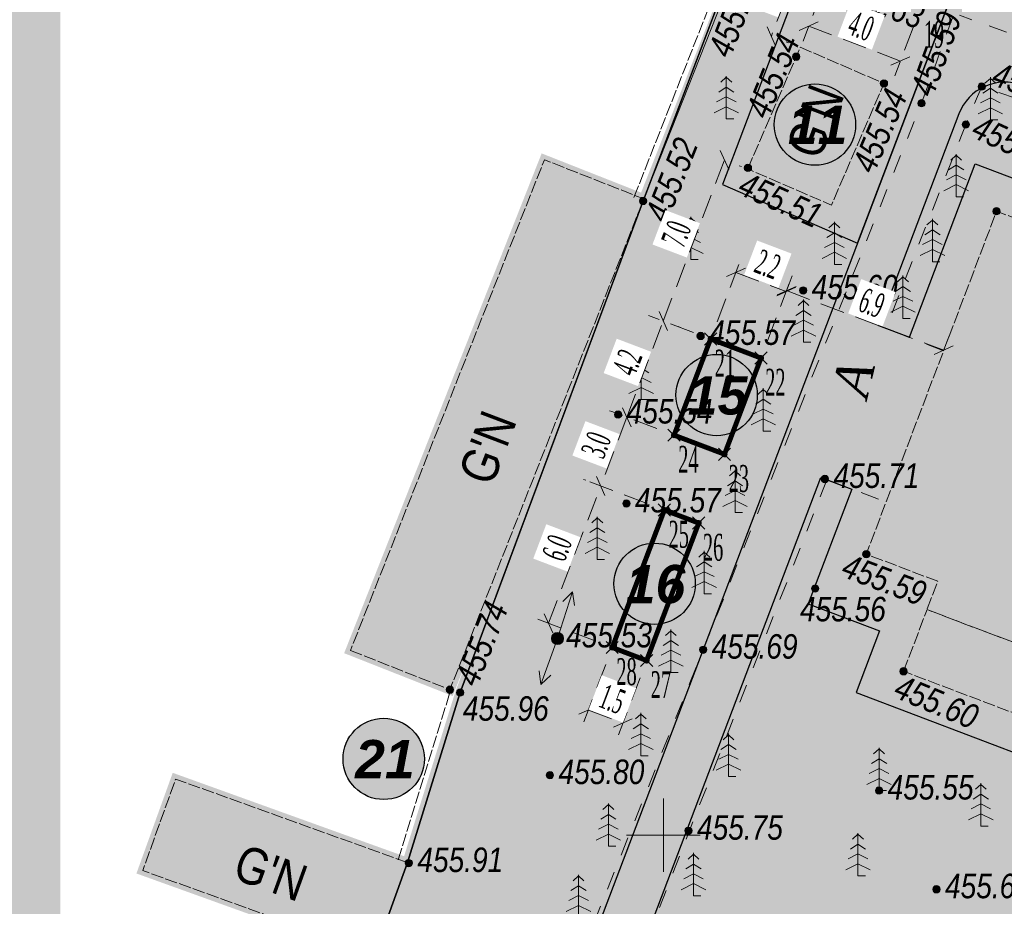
# Model space of a CAD drawing. Extents: x 398198 to 398512, y 4213857 to 4214102.
# Tile 4 of 30: x 398224 to 398264, y 4213947 to 4213983. Entities that reach past the tile are written whole.
import ezdxf
from ezdxf.enums import TextEntityAlignment as Align

# ---------------------------------------------------------------- set-up
doc = ezdxf.new("R2010")
doc.units = 0
doc.header["$LTSCALE"] = 0.5
doc.header["$MEASUREMENT"] = 0
for name, pattern in [('Build_Contour_Notresid_m1', [1, 1, 0]), ('Fence_Stone_Contour_Mr1m_m1', [1, 1, 0]), ('Footway_NotBorder_Line_m1', [3, 1.5, -1.5]), ('G_BUILDING_LINE', [3, 2, -1]), ('ГОСТ 2.303 6', [12, 8, -1.5, 1, -1.5])]:
    doc.linetypes.add(name, pattern=pattern)
doc.layers.add('.', color=7, linetype='Continuous', lineweight=15)
doc.layers.add('Yozuvlar', color=250, linetype='Continuous', lineweight=18)
for name, color, linetype, lineweight, true_color in [('AUTO#_ROADS_EXIST_L', 7, 'Continuous', 15, 0x000000), ('AUTO#_ROADS_MTRAL_T', 7, 'Continuous', 15, 0x000000), ('COMMN_OBJCT_#####_B', 7, 'Continuous', 15, 0x000000), ('GREEN_VGTAT_SRVEY_B', 7, 'Continuous', 15, 0x000000)]:
    doc.layers.add(name, color=color, linetype=linetype, lineweight=lineweight, true_color=true_color)
for name, color, linetype in [('Bino', 7, 'Continuous'), ('koordinata', 7, 'Continuous'), ('TREE', 74, 'Continuous')]:
    doc.layers.add(name, color=color, linetype=linetype)
for name, color, linetype, true_color in [('BUILD_NORES_CNTUR_P', 7, 'Continuous', 0x000000), ('BUILD_NORES_TITLE_T', 7, 'Continuous', 0x000000), ('COMMN_OBJCT_ELCTR_B', 7, 'Continuous', 0x000000), ('FENCE_GRDRL_#####_L', 7, 'Continuous', 0x000000), ('GEODS_POINT_GRID#_B', 7, 'Continuous', 0x000000), ('RELEF_POINT_PICKT_B', 7, 'Continuous', 0x000000), ('RELEF_POINT_PICKT_T', 7, 'Continuous', 0x000000)]:
    doc.layers.add(name, color=color, linetype=linetype, true_color=true_color)
doc.styles.add('TIMES', font='times.ttf')
doc.styles.add('TimesNewRomanCyr', font='times.ttf', dxfattribs={"width": 0.5, "height": 1})
doc.styles.add('БМ-431 (Times New Roman К)', font='timesi.ttf', dxfattribs={"height": 1})
doc.styles.add('Д-431 (Arial Narrow К)', font='ARIALNI.TTF', dxfattribs={"height": 1})
doc.styles.add('Р-131 (Arial Narrow)', font='ARIALN.TTF', dxfattribs={"height": 1})
doc.linetypes.add('Fence_Stone_Mr1m_08_m1', pattern='A,8,[1,Topography.shx,S=0.8,R=90,X=0,Y=0],0', length=8)
doc.dimstyles.new('GENPLAN1', dxfattribs={"dimscale": 0.5, "dimtxt": 1, "dimasz": 1.2, "dimexe": 1.3, "dimexo": 1.5, "dimgap": 0.5, "dimtad": 1, "dimdec": 1, "dimzin": 0, "dimdsep": 46, "dimtxsty": 'TimesNewRomanCyr', "dimblk1": 'OBLIQUE', "dimblk2": 'OBLIQUE', "dimsah": 1, "dimcen": 1, "dimadec": 0, "dimazin": 0, "dimtfac": 0.75, "dimtdec": 1, "dimtix": 1, "dimtmove": 0, "dimatfit": 3, "dimfxl": 1, "dimtvp": 1.2, "dimtfill": 1, "dimlwd": 0, "dimlwe": 0, "dimarcsym": 0})
pattern_1 = [(12.949675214, (0, 0), (0.225141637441, 0.359598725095), [0.15, -0.45]), (102.949675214, (0.0899, -0.0563), (-0.359598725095, 0.225141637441), [0.15, -0.45])]

# ---------------------------------------------------------------- blocks, each defined once
blk = doc.blocks.new('CommnctnPoleTcircle_m1')
at = {"layer": 'COMMN_OBJCT_#####_B', "lineweight": 13, "true_color": 0xfffffe}
h = blk.add_hatch(color=7, dxfattribs=at)
edge = h.paths.add_edge_path()
edge.add_arc((0, 0), 0.5, 0, 360)
at = {"layer": 'COMMN_OBJCT_#####_B', "color": 18, "lineweight": 9, "true_color": 0x000000}
blk.add_circle((0, 0), 0.5, dxfattribs=at)
blk = doc.blocks.new('ElectricLowVLP_m1')
at = {"layer": 'COMMN_OBJCT_ELCTR_B', "color": 18, "linetype": 'Continuous', "lineweight": 20, "true_color": 0x000000}
for p, q in [((0, 0), (4, 0)), ((4, 0), (3, 0.5)), ((4, 0), (3, -0.5))]:
    blk.add_line(p, q, dxfattribs=at)
blk = doc.blocks.new('GreenSpruce_m1')
at = {"layer": 'GREEN_VGTAT_SRVEY_B', "color": 18, "linetype": 'Continuous', "lineweight": 13, "true_color": 0x000000, "flags": 128}
for points in [[(-0.444, 3), (0, 3.4), (0.444, 3)], [(0, 3.5), (0, 0), (0.6, 0)], [(-0.622, 2.2), (0, 2.6), (0.622, 2.2)], [(-0.8, 1.4), (0, 1.8), (0.8, 1.4)], [(-1, 0.5), (0, 1), (1, 0.5)]]:
    blk.add_lwpolyline(points, dxfattribs=at)
blk = doc.blocks.new('CrossCoord_m1')
at = {"layer": 'GEODS_POINT_GRID#_B', "color": 3, "lineweight": 20, "true_color": 0x00ff00, "flags": 128}
for points in [[(0, 3), (0, -3)], [(-3, 0), (3, 0)]]:
    blk.add_lwpolyline(points, dxfattribs=at)
blk = doc.blocks.new('PointHight_m1')
at = {"layer": 'RELEF_POINT_PICKT_B', "linetype": 'Continuous', "lineweight": 15, "true_color": 0x000000}
h = blk.add_hatch(color=18, dxfattribs=at)
edge = h.paths.add_edge_path()
edge.add_arc((0, 0), 0.3, 0, 360)
at = {"layer": 'RELEF_POINT_PICKT_B', "color": 18, "linetype": 'Continuous', "lineweight": 15, "true_color": 0x000000}
blk.add_circle((0, 0), 0.3, dxfattribs=at)
blk.add_point((0, 0), dxfattribs=at)
blk = doc.blocks.new('wdqwqwwq')
at = {"layer": 'AUTO#_ROADS_EXIST_L', "color": 18, "linetype": 'Footway_NotBorder_Line_m1', "lineweight": 15, "true_color": 0x000000}
for points, elevation in [([(398293.751, 4213914.285), (398242.71, 4213935.26), (398260.53, 4213979.88), (398261.861, 4213983.549)], 455.213), ([(398278.136, 4213977.771), (398262.08, 4213983.47)], 455.443), ([(398281.43, 4213974.24), (398262.99, 4213980.56), (398262.34, 4213979.01)], 455.478), ([(398261.431, 4213969.773), (398259.086, 4213970.69)], 455.484), ([(398256.671, 4213964.515), (398259.087, 4213963.598)], 455.674)]:
    blk.add_lwpolyline(points, dxfattribs=dict(at, elevation=elevation))
for points in [[(398262.34, 4213979.01), (398259.086, 4213970.69)], [(398256.669, 4213964.509), (398245.45, 4213935.82), (398283.556, 4213920.441), (398289.02, 4213933.98), (398277.233, 4213938.453), (398277.782, 4213939.898), (398289.568, 4213935.425), (398292.875, 4213944.137)]]:
    blk.add_lwpolyline(points, dxfattribs=at)
at = {"layer": 'BUILD_NORES_CNTUR_P', "color": 18, "linetype": 'Build_Contour_Notresid_m1', "lineweight": 13, "true_color": 0x000000, "flags": 128}
for points in [[(398253.44, 4213977.2), (398255.587, 4213982.166), (398259, 4213980.69), (398256.853, 4213975.724)], [(398237.233, 4213957.542), (398241.29, 4213955.94), (398249.202, 4213975.971), (398245.145, 4213977.573)], [(398261.194, 4213960.364), (398258.28, 4213961.47), (398263.594, 4213975.471), (398275.369, 4213971.002), (398269.617, 4213955.847), (398260.756, 4213959.209)], [(398259.8, 4213956.69), (398260.756, 4213959.209), (398310.863, 4213940.193), (398309.906, 4213937.673)], [(398239.555, 4213948.88), (398230.099, 4213952.289), (398228.754, 4213948.556), (398238.21, 4213945.148)]]:
    blk.add_lwpolyline(points, close=True, dxfattribs=at)
at = {"layer": 'FENCE_GRDRL_#####_L', "color": 18, "linetype": 'Fence_Stone_Contour_Mr1m_m1', "lineweight": 13, "true_color": 0x000000}
for points, elevation in [([(398248.798, 4213976.037), (398252.497, 4213985.414), (398267.096, 4214024.208)], 457.466), ([(398239.173, 4213948.998), (398241.328, 4213955.939)], 455.604)]:
    blk.add_lwpolyline(points, dxfattribs=dict(at, elevation=elevation))
at = {"layer": 'FENCE_GRDRL_#####_L', "color": 18, "linetype": 'Fence_Stone_Mr1m_08_m1', "lineweight": 13, "true_color": 0x000000}
for points, elevation in [([(398249.17, 4213975.89), (398252.87, 4213985.27), (398267.477, 4214024.082)], 457.466), ([(398239.555, 4213948.88), (398241.71, 4213955.82)], 455.604)]:
    blk.add_lwpolyline(points, dxfattribs=dict(at, elevation=elevation))
at = {"layer": 'COMMN_OBJCT_#####_B', "color": 18, "true_color": 0x000000, "xscale": 0.5, "yscale": 0.5, "zscale": 0.5}
blk.add_blockref('CommnctnPoleTcircle_m1', (398245.68, 4213958.03), dxfattribs=at)
at = {"layer": 'COMMN_OBJCT_ELCTR_B', "color": 18, "true_color": 0x000000}
for xscale, yscale, zscale, rotation in [(0.4999999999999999, 0.4999999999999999, 0.4999999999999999, 72.13575863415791), (0.5, 0.5, 0.5, 249.9380017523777)]:
    blk.add_blockref('ElectricLowVLP_m1', (398245.68, 4213958.03), dxfattribs=dict(at, xscale=xscale, yscale=yscale, zscale=zscale, rotation=rotation))
at = {"layer": 'GEODS_POINT_GRID#_B', "color": 3, "true_color": 0x00ff00, "xscale": 0.5, "yscale": 0.5, "zscale": 0.5}
blk.add_blockref('CrossCoord_m1', (398250, 4213950), dxfattribs=at)
at = {"layer": 'GREEN_VGTAT_SRVEY_B', "color": 18, "true_color": 0x000000, "xscale": 0.5, "yscale": 0.5, "zscale": 0.5}
for p in [(398252.567, 4213979.238), (398263.34, 4213979.196), (398261.948, 4213976.057), (398251.12, 4213973.497), (398256.975, 4213973.294), (398260.977, 4213973.412), (398259.775, 4213971.095), (398255.718, 4213970.121), (398249.096, 4213967.779), (398254.077, 4213966.495), (398252.923, 4213963.167), (398247.303, 4213961.252), (398251.666, 4213959.855), (398250.305, 4213956.647), (398249.08, 4213953.243), (398252.656, 4213952.398), (398258.8, 4213951.82), (398262.952, 4213950.373), (398247.754, 4213949.547), (398257.94, 4213948.335), (398251.229, 4213947.522), (398246.537, 4213946.635)]:
    blk.add_blockref('GreenSpruce_m1', p, dxfattribs=at)
at = {"layer": 'RELEF_POINT_PICKT_B', "color": 18, "true_color": 0x000000, "xscale": 0.5, "yscale": 0.5, "zscale": 0.5}
for p in [(398255.42, 4213981.78, 455.54), (398259, 4213980.69, 455.54), (398262.99, 4213980.56, 455.677), (398260.53, 4213979.88, 455.59), (398262.34, 4213979.01, 455.674), (398253.45, 4213977.24, 455.51), (398249.17, 4213975.89, 455.52), (398263.59, 4213975.47, 455.797), (398255.7, 4213972.24, 455.596), (398251.52, 4213970.38, 455.57), (398248.15, 4213967.17, 455.542), (398256.59, 4213964.54, 455.706), (398248.49, 4213963.54, 455.571), (398258.28, 4213961.47, 455.586), (398256.19, 4213960.07, 455.557), (398245.68, 4213958.03, 455.53), (398251.62, 4213957.57, 455.685), (398259.8, 4213956.69, 455.601), (398241.29, 4213955.94, 455.74), (398241.71, 4213955.82, 455.964), (398245.37, 4213952.45, 455.799), (398258.8, 4213951.82, 455.553), (398251.02, 4213950.18, 455.75), (398239.61, 4213948.86, 455.909), (398261.14, 4213947.79, 455.609)]:
    blk.add_blockref('PointHight_m1', p, dxfattribs=at)
at = {"layer": 'AUTO#_ROADS_MTRAL_T', "color": 18, "true_color": 0x000000, "style": 'БМ-431 (Times New Roman К)'}
blk.add_text('A', height=1.5, rotation=76.5672, dxfattribs=at).set_placement((398258.478, 4213968.462), align=Align.CENTER)
at = {"layer": 'BUILD_NORES_TITLE_T', "color": 18, "true_color": 0x000000, "style": 'Р-131 (Arial Narrow)'}
for rotation, p in [(69.217, (398256.188, 4213979.139)), (69.217, (398242.821, 4213965.825)), (340.1761, (398233.978, 4213948.466))]:
    blk.add_text("G'N", height=1.5, rotation=rotation, dxfattribs=at).set_placement(p, align=Align.MIDDLE)
at = {"layer": 'RELEF_POINT_PICKT_T', "color": 18, "true_color": 0x000000, "style": 'Д-431 (Arial Narrow К)'}
for s, rotation, p in [('455.77', 68.9139, (398252.263, 4213981.859, 455.77)), ('455.63', 340.058, (398257.266, 4213984.56, 455.632)), ('455.59', 70.058, (398260.522, 4213980.255, 455.59)), ('455.54', 67.8081, (398253.799, 4213979.375, 455.54)), ('455.68', 341.0817, (398263.499, 4213981.114, 455.677)), ('455.54', 66.6205, (398258.128, 4213977.155, 455.54)), ('455.52', 68.4729, (398249.684, 4213975.121, 455.52)), ('455.67', 335.0906, (398262.714, 4213978.985, 455.674)), ('455.51', 335.7943, (398253.185, 4213976.656, 455.51)), ('455.59', 339.217, (398257.377, 4213961.053, 455.586)), ('455.74', 68.4466, (398241.935, 4213956.192, 455.74)), ('455.60', 337.3539, (398259.529, 4213956.117, 455.601))]:
    blk.add_text(s, height=1, rotation=rotation, dxfattribs=at).set_placement(p, align=Align.MIDDLE_LEFT)
for s, p in [('455.60', (398256.05, 4213972.375, 455.596)), ('455.57', (398251.87, 4213970.515, 455.57)), ('455.54', (398248.5, 4213967.305, 455.542)), ('455.71', (398256.94, 4213964.675, 455.706)), ('455.57', (398248.84, 4213963.675, 455.571)), ('455.56', (398255.573, 4213959.229, 455.557)), ('455.53', (398246.03, 4213958.165, 455.53)), ('455.69', (398251.97, 4213957.705, 455.685)), ('455.96', (398241.818, 4213955.171, 455.964)), ('455.80', (398245.72, 4213952.585, 455.799)), ('455.55', (398259.15, 4213951.955, 455.553)), ('455.75', (398251.37, 4213950.315, 455.75)), ('455.91', (398239.96, 4213948.995, 455.909)), ('455.61', (398261.49, 4213947.925, 455.609))]:
    blk.add_text(s, height=1, dxfattribs=at).set_placement(p, align=Align.MIDDLE_LEFT)
blk = doc.blocks.new('_Oblique')
at = {"color": 0, "linetype": 'ByBlock', "lineweight": -2}
blk.add_line((-0.5, -0.5), (0.5, 0.5), dxfattribs=at)
blk = doc.blocks.new('*D132')
at = {"color": 0, "linetype": 'G_BUILDING_LINE', "lineweight": 0, "transparency": 16777216}
for p, q in [((398248.506, 4213967.062), (398249.996, 4213970.989)), ((398251.225, 4213970.523), (398249.388, 4213971.22)), ((398249.735, 4213966.596), (398247.898, 4213967.293))]:
    blk.add_line(p, q, dxfattribs=at)
at = {"layer": 'Defpoints', "color": 0, "linetype": 'Continuous', "transparency": 16777216}
for p in [(398249.996, 4213970.989), (398251.926, 4213970.257), (398250.436, 4213966.33)]:
    blk.add_point(p, dxfattribs=at)
at = {"color": 0, "linetype": 'Continuous', "lineweight": 0, "transparency": 16777216, "xscale": 0.6, "yscale": 0.6, "zscale": 0.6}
for p, rotation in [((398249.996, 4213970.989), 69.22381117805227), ((398248.506, 4213967.062), 249.2238111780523)]:
    blk.add_blockref('_Oblique', p, dxfattribs=dict(at, rotation=rotation))
at = {"color": 0, "linetype": 'Continuous', "transparency": 16777216, "insert": (398248.54, 4213969.296), "char_height": 1, "attachment_point": 5, "rotation": 69.2238, "style": 'TimesNewRomanCyr', "bg_fill": 3, "box_fill_scale": 1.25, "bg_fill_color": 256, "bg_fill_true_color": 13158600, "bg_fill_transparency": 0}
blk.add_mtext('4.2', dxfattribs=at)
blk = doc.blocks.new('*D133')
at = {"color": 0, "linetype": 'G_BUILDING_LINE', "lineweight": 0, "transparency": 16777216}
for p, q in [((398254.82, 4213985.819), (398254.913, 4213985.783)), ((398255.521, 4213985.553), (398254.406, 4213982.614)), ((398255.107, 4213982.348), (398255.014, 4213982.383))]:
    blk.add_line(p, q, dxfattribs=at)
at = {"layer": 'Defpoints', "color": 0, "linetype": 'Continuous', "transparency": 16777216}
for p in [(398255.521, 4213985.553), (398254.406, 4213982.614), (398254.406, 4213982.614)]:
    blk.add_point(p, dxfattribs=at)
at = {"color": 0, "linetype": 'Continuous', "lineweight": 0, "transparency": 16777216, "xscale": 0.6, "yscale": 0.6, "zscale": 0.6}
for p, rotation in [((398255.521, 4213985.553), 69.22381112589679), ((398254.406, 4213982.614), 249.2238111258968)]:
    blk.add_blockref('_Oblique', p, dxfattribs=dict(at, rotation=rotation))
at = {"color": 0, "linetype": 'Continuous', "transparency": 16777216, "insert": (398254.253, 4213984.353), "char_height": 1, "attachment_point": 5, "rotation": 69.2238, "style": 'TimesNewRomanCyr', "bg_fill": 3, "box_fill_scale": 1.25, "bg_fill_color": 256, "bg_fill_true_color": 13158600, "bg_fill_transparency": 0}
blk.add_mtext('3.1', dxfattribs=at)
blk = doc.blocks.new('*D134')
at = {"color": 0, "linetype": 'G_BUILDING_LINE', "lineweight": 0, "transparency": 16777216}
for p, q in [((398249.996, 4213970.989), (398252.489, 4213977.561)), ((398253.19, 4213977.295), (398253.097, 4213977.33)), ((398250.697, 4213970.723), (398250.604, 4213970.759))]:
    blk.add_line(p, q, dxfattribs=at)
at = {"layer": 'Defpoints', "color": 0, "linetype": 'Continuous', "transparency": 16777216}
for p in [(398252.489, 4213977.561), (398252.489, 4213977.561), (398249.996, 4213970.989)]:
    blk.add_point(p, dxfattribs=at)
at = {"color": 0, "linetype": 'Continuous', "lineweight": 0, "transparency": 16777216, "xscale": 0.6, "yscale": 0.6, "zscale": 0.6}
for p, rotation in [((398252.489, 4213977.561), 69.2238111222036), ((398249.996, 4213970.989), 249.2238111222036)]:
    blk.add_blockref('_Oblique', p, dxfattribs=dict(at, rotation=rotation))
at = {"color": 0, "linetype": 'Continuous', "transparency": 16777216, "insert": (398250.532, 4213974.545), "char_height": 1, "attachment_point": 5, "rotation": 69.2238, "style": 'TimesNewRomanCyr', "bg_fill": 3, "box_fill_scale": 1.25, "bg_fill_color": 256, "bg_fill_true_color": 13158600, "bg_fill_transparency": 0}
blk.add_mtext('7.0', dxfattribs=at)
blk = doc.blocks.new('*D135')
at = {"color": 0, "linetype": 'G_BUILDING_LINE', "lineweight": 0, "transparency": 16777216}
for p, q in [((398252.192, 4213970.958), (398253.189, 4213973.585)), ((398252.958, 4213972.977), (398255.015, 4213972.197)), ((398254.249, 4213970.178), (398255.246, 4213972.805))]:
    blk.add_line(p, q, dxfattribs=at)
at = {"layer": 'Defpoints', "color": 0, "linetype": 'Continuous', "transparency": 16777216}
for p in [(398255.015, 4213972.197), (398251.926, 4213970.257), (398253.983, 4213969.477)]:
    blk.add_point(p, dxfattribs=at)
at = {"color": 0, "linetype": 'Continuous', "lineweight": 0, "transparency": 16777216, "xscale": 0.6, "yscale": 0.6, "zscale": 0.6}
for p, rotation in [((398252.958, 4213972.977), 159.2238111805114), ((398255.015, 4213972.197), 339.2238111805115)]:
    blk.add_blockref('_Oblique', p, dxfattribs=dict(at, rotation=rotation))
at = {"color": 0, "linetype": 'Continuous', "transparency": 16777216, "insert": (398254.256, 4213973.298), "char_height": 1, "attachment_point": 5, "rotation": 339.2238, "style": 'TimesNewRomanCyr', "bg_fill": 3, "box_fill_scale": 1.25, "bg_fill_color": 256, "bg_fill_true_color": 13158600, "bg_fill_transparency": 0}
blk.add_mtext('2.2', dxfattribs=at)
blk = doc.blocks.new('*D136')
at = {"color": 0, "linetype": 'G_BUILDING_LINE', "lineweight": 0, "transparency": 16777216}
for p, q in [((398255.051, 4213972.29), (398255.258, 4213972.837)), ((398255.027, 4213972.229), (398261.439, 4213969.798)), ((398261.462, 4213969.859), (398261.67, 4213970.406))]:
    blk.add_line(p, q, dxfattribs=at)
at = {"layer": 'Defpoints', "color": 0, "linetype": 'Continuous', "transparency": 16777216}
for p in [(398254.785, 4213971.589), (398261.439, 4213969.798), (398261.196, 4213969.158)]:
    blk.add_point(p, dxfattribs=at)
at = {"color": 0, "linetype": 'Continuous', "lineweight": 0, "transparency": 16777216, "xscale": 0.6, "yscale": 0.6, "zscale": 0.6}
for p, rotation in [((398255.027, 4213972.229), 159.2322100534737), ((398261.439, 4213969.798), 339.2322100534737)]:
    blk.add_blockref('_Oblique', p, dxfattribs=dict(at, rotation=rotation))
at = {"color": 0, "linetype": 'Continuous', "transparency": 16777216, "insert": (398258.503, 4213971.724), "char_height": 1, "attachment_point": 5, "rotation": 339.2322, "style": 'TimesNewRomanCyr', "bg_fill": 3, "box_fill_scale": 1.25, "bg_fill_color": 256, "bg_fill_true_color": 13158600, "bg_fill_transparency": 0}
blk.add_mtext('6.9', dxfattribs=at)
blk = doc.blocks.new('*D137')
at = {"color": 0, "linetype": 'G_BUILDING_LINE', "lineweight": 0, "transparency": 16777216}
for p, q in [((398249.339, 4213963.538), (398246.834, 4213964.488)), ((398245.314, 4213958.648), (398247.442, 4213964.258)), ((398247.21, 4213957.928), (398244.706, 4213958.878))]:
    blk.add_line(p, q, dxfattribs=at)
at = {"layer": 'Defpoints', "color": 0, "linetype": 'Continuous', "transparency": 16777216}
for p in [(398247.442, 4213964.258), (398250.04, 4213963.272), (398247.912, 4213957.662)]:
    blk.add_point(p, dxfattribs=at)
at = {"color": 0, "linetype": 'Continuous', "lineweight": 0, "transparency": 16777216, "xscale": 0.6, "yscale": 0.6, "zscale": 0.6}
for p, rotation in [((398247.442, 4213964.258), 69.22381117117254), ((398245.314, 4213958.648), 249.2238111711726)]:
    blk.add_blockref('_Oblique', p, dxfattribs=dict(at, rotation=rotation))
at = {"color": 0, "linetype": 'Continuous', "transparency": 16777216, "insert": (398245.667, 4213961.722), "char_height": 1, "attachment_point": 5, "rotation": 69.2238, "style": 'TimesNewRomanCyr', "bg_fill": 3, "box_fill_scale": 1.25, "bg_fill_color": 256, "bg_fill_true_color": 13158600, "bg_fill_transparency": 0}
blk.add_mtext('6.0', dxfattribs=at)
blk = doc.blocks.new('*D138')
at = {"color": 0, "linetype": 'G_BUILDING_LINE', "lineweight": 0, "transparency": 16777216}
for p, q in [((398247.805, 4213967.329), (398247.898, 4213967.293)), ((398248.506, 4213967.062), (398247.442, 4213964.258)), ((398246.741, 4213964.524), (398246.834, 4213964.488))]:
    blk.add_line(p, q, dxfattribs=at)
at = {"layer": 'Defpoints', "color": 0, "linetype": 'Continuous', "transparency": 16777216}
for p in [(398248.506, 4213967.062), (398247.442, 4213964.258), (398247.442, 4213964.258)]:
    blk.add_point(p, dxfattribs=at)
at = {"color": 0, "linetype": 'Continuous', "lineweight": 0, "transparency": 16777216, "xscale": 0.6, "yscale": 0.6, "zscale": 0.6}
for p, rotation in [((398248.506, 4213967.062), 69.22381116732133), ((398247.442, 4213964.258), 249.2238111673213)]:
    blk.add_blockref('_Oblique', p, dxfattribs=dict(at, rotation=rotation))
at = {"color": 0, "linetype": 'Continuous', "transparency": 16777216, "insert": (398247.263, 4213965.93), "char_height": 1, "attachment_point": 5, "rotation": 69.2238, "style": 'TimesNewRomanCyr', "bg_fill": 3, "box_fill_scale": 1.25, "bg_fill_color": 256, "bg_fill_true_color": 13158600, "bg_fill_transparency": 0}
blk.add_mtext('3.0', dxfattribs=at)
blk = doc.blocks.new('*D139')
at = {"color": 0, "linetype": 'G_BUILDING_LINE', "lineweight": 0, "transparency": 16777216}
for p, q in [((398247.645, 4213956.961), (398246.712, 4213954.501)), ((398249.048, 4213956.429), (398248.115, 4213953.969)), ((398246.943, 4213955.109), (398248.345, 4213954.577))]:
    blk.add_line(p, q, dxfattribs=at)
at = {"layer": 'Defpoints', "color": 0, "linetype": 'Continuous', "transparency": 16777216}
for p in [(398247.912, 4213957.662), (398249.314, 4213957.13), (398248.345, 4213954.577)]:
    blk.add_point(p, dxfattribs=at)
at = {"color": 0, "linetype": 'Continuous', "lineweight": 0, "transparency": 16777216, "xscale": 0.6, "yscale": 0.6, "zscale": 0.6}
for p, rotation in [((398246.943, 4213955.109), 159.2238111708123), ((398248.345, 4213954.577), 339.2238111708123)]:
    blk.add_blockref('_Oblique', p, dxfattribs=dict(at, rotation=rotation))
at = {"color": 0, "linetype": 'Continuous', "transparency": 16777216, "insert": (398247.914, 4213955.553), "char_height": 1, "attachment_point": 5, "rotation": 339.2238, "style": 'TimesNewRomanCyr', "bg_fill": 3, "box_fill_scale": 1.25, "bg_fill_color": 256, "bg_fill_true_color": 13158600, "bg_fill_transparency": 0}
blk.add_mtext('1.5', dxfattribs=at)
blk = doc.blocks.new('*D140')
at = {"color": 0, "linetype": 'G_BUILDING_LINE', "lineweight": 0, "transparency": 16777216}
for p, q in [((398256.45, 4213984.398), (398255.698, 4213982.415)), ((398255.929, 4213983.023), (398259.669, 4213981.604)), ((398260.19, 4213982.979), (398259.438, 4213980.996))]:
    blk.add_line(p, q, dxfattribs=at)
at = {"layer": 'Defpoints', "color": 0, "linetype": 'Continuous', "transparency": 16777216}
for p in [(398256.717, 4213985.099), (398260.456, 4213983.68), (398259.669, 4213981.604)]:
    blk.add_point(p, dxfattribs=at)
at = {"color": 0, "linetype": 'Continuous', "lineweight": 0, "transparency": 16777216, "xscale": 0.6, "yscale": 0.6, "zscale": 0.6}
for p, rotation in [((398255.929, 4213983.023), 159.2238111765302), ((398259.669, 4213981.604), 339.2238111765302)]:
    blk.add_blockref('_Oblique', p, dxfattribs=dict(at, rotation=rotation))
at = {"color": 0, "linetype": 'Continuous', "transparency": 16777216, "insert": (398258.068, 4213983.024), "char_height": 1, "attachment_point": 5, "rotation": 339.2238, "style": 'TimesNewRomanCyr', "bg_fill": 3, "box_fill_scale": 1.25, "bg_fill_color": 256, "bg_fill_true_color": 13158600, "bg_fill_transparency": 0}
blk.add_mtext('4.0', dxfattribs=at)
blk = doc.blocks.new('ЦЕППП3П')
at = {"layer": '.', "linetype": 'ByBlock', "lineweight": 30, "true_color": 0xffffff}
h = blk.add_hatch(color=7, dxfattribs=at)
h.dxf.hatch_style = 1
edge = h.paths.add_edge_path()
edge.add_arc((45296.45, 54957.093), 1.274, 0, 360)
at = {"color": 0, "linetype": 'ByBlock', "lineweight": 25}
blk.add_circle((45296.45, 54957.093), 1.274, dxfattribs=at)
blk = doc.blocks.new('пацкпкппк')
at = {"layer": 'koordinata', "linetype": 'ByBlock', "lineweight": 30}
blk.add_hatch(color=1, dxfattribs=at).paths.add_polyline_path([(45128.646, 54978.172, 1), (45128.896, 54978.172, 1)], flags=0)
at = {"layer": 'koordinata', "color": 1, "linetype": 'ByBlock', "lineweight": 30}
for points in [[(45129.021, 54978.422), (45128.521, 54977.922)], [(45128.521, 54978.422), (45129.021, 54977.922)]]:
    blk.add_lwpolyline(points, dxfattribs=at)

msp = doc.modelspace()

# ---------------------------------------------------------------- hatches: boundary and pattern name
at = {"linetype": 'ByBlock', "lineweight": 30}
h = msp.add_hatch(color=31, dxfattribs=at)
h.dxf.hatch_style = 1
h.paths.add_polyline_path([(398256.853, 4213975.724), (398259, 4213980.69), (398255.587, 4213982.166), (398253.44, 4213977.2)])
h = msp.add_hatch(color=31, dxfattribs=at)
h.dxf.hatch_style = 1
h.paths.add_polyline_path([(398269.911, 4213913.164), (398293.692, 4213903.376), (398295.431, 4213907.602), (398271.65, 4213917.39)])
h.paths.add_polyline_path([(398233.82, 4213932.97), (398238.21, 4213945.148), (398234.792, 4213946.38), (398230.402, 4213934.202)])
h.paths.add_polyline_path([(398238.21, 4213945.148), (398239.555, 4213948.88), (398230.099, 4213952.289), (398228.754, 4213948.556)])
h.paths.add_polyline_path([(398241.29, 4213955.94), (398249.202, 4213975.971), (398245.145, 4213977.573), (398237.233, 4213957.542)])
h = msp.add_hatch(color=31, dxfattribs=at)
h.dxf.hatch_style = 1
h.paths.add_polyline_path([(398269.617, 4213955.847), (398257.842, 4213960.312), (398263.59, 4213975.47), (398275.365, 4213971.005)])
h.paths.add_polyline_path([(398299.743, 4213944.413), (398287.97, 4213948.878), (398293.72, 4213964.04), (398305.492, 4213959.576)])
h.paths.add_polyline_path([(398259.8, 4213956.69), (398309.912, 4213937.686), (398310.863, 4213940.193), (398260.75, 4213959.196)])
h.paths.add_polyline_path([(398264.25, 4213939.05), (398275.802, 4213934.669), (398281.088, 4213948.611), (398269.537, 4213952.991)])
h.paths.add_polyline_path([(398297.95, 4213926.26), (398303.264, 4213940.261), (398316.709, 4213935.158), (398311.395, 4213921.157)])
at = {"layer": 'Bino', "lineweight": 15, "ltscale": 0.1}
h = msp.add_hatch(color=254, dxfattribs=at)
h.dxf.hatch_style = 1
h.paths.add_polyline_path([(398233.342, 4213931.644), (398271.65, 4213917.38), (398291.794, 4213909.099), (398303.242, 4213940.203), (398309.986, 4213937.71), (398310.86, 4213940.19), (398308.097, 4213941.312), (398323.516, 4213978.502), (398345.425, 4213969.254), (398358.067, 4213996.88), (398377.248, 4213987.183), (398382.662, 4213997.892), (398269.852, 4214054.924), (398264.438, 4214044.215), (398272.95, 4214039.91), (398267.49, 4214024.12), (398249.17, 4213975.89), (398241.71, 4213955.82), (398239.555, 4213948.88)])
at = {"layer": 'TREE', "lineweight": 0}
h = msp.add_hatch(dxfattribs=at)
h.set_pattern_fill('CROSS', color=256, scale=1.2, angle=12.9497)
h.set_pattern_definition(pattern_1)
edge = h.paths.add_edge_path()
edge.add_line((398280.139, 4214036.276), (398277.345, 4214028.911))
edge.add_arc((398275.475, 4214029.62), 2, 249.2238, 339.2238, ccw=False)
edge.add_line((398274.766, 4214027.75), (398273.05, 4214028.401))
edge.add_line((398273.05, 4214028.401), (398260.642, 4213995.696))
edge.add_line((398260.642, 4213995.696), (398263.53, 4213994.6))
edge.add_arc((398262.82, 4213992.73), 2, -20.7762, 69.2238, ccw=False)
edge.add_line((398264.69, 4213992.021), (398242.733, 4213934.146))
edge.add_line((398242.733, 4213934.146), (398293.872, 4213914.744))
edge.add_line((398293.872, 4213914.744), (398291.794, 4213909.099))
edge.add_line((398291.794, 4213909.099), (398271.66, 4213917.405))
edge.add_line((398271.66, 4213917.405), (398233.342, 4213931.644))
edge.add_line((398233.342, 4213931.644), (398239.555, 4213948.88))
edge.add_line((398239.555, 4213948.88), (398241.71, 4213955.82))
edge.add_line((398241.71, 4213955.82), (398249.225, 4213976.03))
edge.add_line((398249.225, 4213976.03), (398267.49, 4214024.12))
edge.add_line((398267.49, 4214024.12), (398272.95, 4214039.91))
edge.add_line((398272.95, 4214039.91), (398280.139, 4214036.276))
h.paths.add_polyline_path([(398241.837, 4213931.785), (398242.733, 4213934.146), (398246.169, 4213932.842), (398245.274, 4213930.481)], flags=16)
h.paths.add_polyline_path([(398257.919, 4213974.174), (398264.69, 4213992.021), (398260.67, 4213993.546), (398259.145, 4213989.526), (398257.555, 4213990.129), (398252.406, 4213976.557)], flags=17)
h.paths.add_polyline_path([(398274.278, 4214036.986), (398277.924, 4214035.602), (398276.541, 4214031.956), (398272.895, 4214033.339)], flags=16)
h = msp.add_hatch(dxfattribs=at)
h.set_pattern_fill('CROSS', color=256, scale=1.2, angle=12.9497)
h.set_pattern_definition(pattern_1)
edge = h.paths.add_edge_path()
edge.add_line((398258.781, 4213970.806), (398260.037, 4213970.33))
edge.add_line((398260.037, 4213970.33), (398262.719, 4213977.404))
edge.add_line((398262.719, 4213977.404), (398277.299, 4213971.875))
edge.add_line((398277.299, 4213971.875), (398275.285, 4213966.563))
edge.add_line((398275.285, 4213966.563), (398278.536, 4213965.329))
edge.add_line((398278.536, 4213965.329), (398281.856, 4213974.078))
edge.add_line((398281.856, 4213974.078), (398264.639, 4213980.61))
edge.add_arc((398263.93, 4213978.74), 2, 69.2238, 159.2238)
edge.add_line((398262.06, 4213979.45), (398258.781, 4213970.806))
h.paths.add_polyline_path([(398283.726, 4213973.369), (398280.406, 4213964.62), (398290.836, 4213960.665), (398294.155, 4213969.412)])
h.paths.add_polyline_path([(398274.09, 4213963.411), (398277.341, 4213962.177), (398274.798, 4213955.473), (398271.547, 4213956.706)])
h.paths.add_polyline_path([(398276.667, 4213954.765), (398287.098, 4213950.809), (398289.642, 4213957.511), (398279.211, 4213961.468)])
h = msp.add_hatch(dxfattribs=at)
h.set_pattern_fill('CROSS', color=256, scale=1.2, angle=12.9497)
h.set_pattern_definition(pattern_1)
edge = h.paths.add_edge_path()
edge.add_line((398278.508, 4213937.648), (398288.572, 4213933.836))
edge.add_line((398288.572, 4213933.836), (398283.617, 4213920.774))
edge.add_line((398283.617, 4213920.774), (398247.182, 4213934.597))
edge.add_arc((398247.892, 4213936.467), 2, 159.2238, 249.2238, ccw=False)
edge.add_line((398246.022, 4213937.176), (398256.427, 4213964.601))
edge.add_line((398256.427, 4213964.601), (398257.683, 4213964.124))
edge.add_line((398257.683, 4213964.124), (398255.907, 4213959.441))
edge.add_line((398255.907, 4213959.441), (398258.82, 4213958.337))
edge.add_line((398258.82, 4213958.337), (398257.866, 4213955.819))
edge.add_line((398257.866, 4213955.819), (398267.604, 4213952.126))
edge.add_line((398267.604, 4213952.126), (398262.316, 4213938.182))
edge.add_line((398262.316, 4213938.182), (398276.672, 4213932.735))
edge.add_line((398276.672, 4213932.735), (398278.508, 4213937.648))

# ---------------------------------------------------------------- linework, layer by layer
at = {"linetype": 'Continuous'}
msp.add_lwpolyline([(398233.342, 4213931.644), (398271.65, 4213917.38), (398291.794, 4213909.099), (398303.242, 4213940.203), (398309.986, 4213937.71), (398310.86, 4213940.19), (398308.097, 4213941.312), (398323.516, 4213978.502), (398345.425, 4213969.254), (398358.067, 4213996.88), (398377.248, 4213987.183), (398382.662, 4213997.892), (398269.852, 4214054.924), (398264.438, 4214044.215), (398272.95, 4214039.91), (398267.49, 4214024.12), (398249.17, 4213975.89), (398241.71, 4213955.82), (398239.555, 4213948.88)], close=True, dxfattribs=at)

# ---------------------------------------------------------------- next in the draw order: block references
msp.add_blockref('wdqwqwwq', (0, 0), dxfattribs=at)

# ---------------------------------------------------------------- next in the draw order: hatches: boundary and pattern name
at = {"lineweight": 0, "true_color": 0xf96c6c, "transparency": 33554687}
h = msp.add_hatch(color=11, dxfattribs=at)
h.dxf.hatch_style = 1
h.paths.add_polyline_path([(398252.493, 4213965.55), (398253.983, 4213969.477), (398251.926, 4213970.257), (398250.436, 4213966.33)])
h = msp.add_hatch(color=11, dxfattribs=at)
h.dxf.hatch_style = 1
h.paths.add_polyline_path([(398249.314, 4213957.13), (398251.442, 4213962.74), (398250.04, 4213963.272), (398247.912, 4213957.662)])

# ---------------------------------------------------------------- next in the draw order: linework, layer by layer
at = {"linetype": 'Continuous'}
for points in [[(398280.139, 4214036.276), (398277.345, 4214028.911, -0.414214), (398274.766, 4214027.75), (398273.05, 4214028.401), (398260.642, 4213995.696), (398263.53, 4213994.6, -0.414214), (398264.69, 4213992.021), (398242.733, 4213934.146), (398293.872, 4213914.744), (398291.794, 4213909.099), (398271.66, 4213917.405), (398233.342, 4213931.644), (398239.555, 4213948.88), (398241.71, 4213955.82), (398249.225, 4213976.03), (398267.49, 4214024.12), (398272.95, 4214039.91)], [(398258.781, 4213970.806), (398260.037, 4213970.33), (398262.719, 4213977.404), (398277.299, 4213971.875), (398275.285, 4213966.563), (398278.536, 4213965.329), (398281.856, 4213974.078), (398264.639, 4213980.61, 0.414214), (398262.06, 4213979.45)], [(398278.508, 4213937.648), (398288.572, 4213933.836), (398283.617, 4213920.774), (398247.182, 4213934.597, -0.414214), (398246.022, 4213937.176), (398256.427, 4213964.601), (398257.683, 4213964.124), (398255.907, 4213959.441), (398258.82, 4213958.337), (398257.866, 4213955.819), (398267.604, 4213952.126), (398262.316, 4213938.182), (398276.672, 4213932.735)]]:
    msp.add_lwpolyline(points, format="xyb", close=True, dxfattribs=at)
msp.add_lwpolyline([(398257.919, 4213974.174), (398264.69, 4213992.021), (398260.67, 4213993.546), (398259.145, 4213989.526), (398257.555, 4213990.129), (398252.406, 4213976.557)], close=True, dxfattribs=at)
for points, const_width in [([(398256.853, 4213975.724), (398259, 4213980.69), (398255.587, 4213982.166), (398253.44, 4213977.2)], 0.4), ([(398269.617, 4213955.847), (398257.842, 4213960.312), (398263.59, 4213975.47), (398275.365, 4213971.005)], 0.4), ([(398252.493, 4213965.55), (398253.983, 4213969.477), (398251.926, 4213970.257), (398250.436, 4213966.33)], 0.2), ([(398249.314, 4213957.13), (398251.442, 4213962.74), (398250.04, 4213963.272), (398247.912, 4213957.662)], 0.2)]:
    msp.add_lwpolyline(points, close=True, dxfattribs=dict(at, const_width=const_width))
at = {"linetype": 'Continuous', "const_width": 0.4}
for points, elevation in [([(398241.29, 4213955.94), (398249.202, 4213975.971), (398245.145, 4213977.573), (398237.233, 4213957.542)], 455.74), ([(398259.8, 4213956.69), (398309.912, 4213937.686), (398310.863, 4213940.193), (398260.75, 4213959.196)], 455.601), ([(398238.21, 4213945.148), (398239.555, 4213948.88), (398230.099, 4213952.289), (398228.754, 4213948.556)], 456.322)]:
    msp.add_lwpolyline(points, close=True, dxfattribs=dict(at, elevation=elevation))
at = {"layer": 'Yozuvlar', "color": 6, "linetype": 'ГОСТ 2.303 6', "lineweight": 25, "ltscale": 0.5, "const_width": 0.4}
msp.add_lwpolyline([(398233.342, 4213931.644), (398271.65, 4213917.39), (398291.794, 4213909.099), (398303.264, 4213940.261), (398309.986, 4213937.71), (398310.92, 4213940.171), (398308.097, 4213941.312), (398311.73, 4213950.3), (398314.41, 4213956.93), (398323.516, 4213978.502), (398323.885, 4213978.347), (398345.425, 4213969.254), (398347.978, 4213975.318), (398358.067, 4213996.88), (398272.95, 4214039.91), (398268.73, 4214027.85), (398267.49, 4214024.12), (398252.87, 4213985.27), (398249.17, 4213975.89), (398241.71, 4213955.82), (398239.508, 4213948.75)], close=True, dxfattribs=at)

# ---------------------------------------------------------------- next in the draw order: block references
at = {"xscale": 1.302954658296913, "yscale": 1.302954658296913, "zscale": 1.302954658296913}
for p in [(339236.962, 4142372.406), (339219.368, 4142346.514)]:
    msp.add_blockref('ЦЕППП3П', p, dxfattribs=at)
at = {"color": 1}
for p in [(353123.722, 4158987.378), (353122.671, 4158984.568)]:
    msp.add_blockref('пацкпкппк', p, dxfattribs=at)

# ---------------------------------------------------------------- next in the draw order: texts
at = {"color": 1, "linetype": 'ByBlock', "lineweight": 30, "char_height": 1.56355, "width": 3.2452, "attachment_point": 1}
for s, insert in [('\\pi0.58699;{\\fArial|b1|i1|c0|p34;11}', (398254.492, 4213979.777)), ('\\pi0.52353;{\\fArial|b1|i1|c0|p34;21}', (398236.899, 4213953.885))]:
    msp.add_mtext(s, dxfattribs=dict(at, insert=insert))
at = {"layer": 'koordinata', "color": 1, "linetype": 'ByBlock', "lineweight": 30, "style": 'TIMES', "width": 0.5}
for s, p in [('19', (398260.626, 4213982.143, -498.848)), ('24', (398250.606, 4213964.793, -498.848)), ('23', (398252.663, 4213964.013, -498.848)), ('26', (398251.612, 4213961.203, -498.848))]:
    msp.add_text(s, height=1.1, dxfattribs=at).set_placement(p)

# ---------------------------------------------------------------- next in the draw order: dimensions: what is measured, and where the dimension line sits
at = {"color": 5, "linetype": 'Continuous'}
for p1, p2, distance, picture, middle in [((398255.521, 4213985.553), (398254.406, 4213982.614), 0, '*D133', (398254.253, 4213984.353)), ((398250.436, 4213966.33), (398251.926, 4213970.257), 2.065, '*D132', (398248.54, 4213969.296)), ((398247.912, 4213957.662), (398250.04, 4213963.272), 2.779, '*D137', (398245.667, 4213961.722))]:
    dim = msp.add_aligned_dim(p1=p1, p2=p2, distance=distance, dimstyle='GENPLAN1', dxfattribs=at)
    dim.commit()
    dim.dimension.update_dxf_attribs({"geometry": picture, "text_midpoint": middle})

# ---------------------------------------------------------------- next in the draw order: block references
at = {"color": 1}
for p in [(353121.665, 4158988.158), (353121.269, 4158985.1)]:
    msp.add_blockref('пацкпкппк', p, dxfattribs=at)
at = {"xscale": 1.302954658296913, "yscale": 1.302954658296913, "zscale": 1.302954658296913}
msp.add_blockref('ЦЕППП3П', (339230.419, 4142353.662), dxfattribs=at)

# ---------------------------------------------------------------- next in the draw order: texts
at = {"color": 1, "linetype": 'ByBlock', "lineweight": 30, "char_height": 1.56355, "width": 3.2452, "attachment_point": 1}
for s, insert in [('\\pi0.51393;{\\fArial|b1|i1|c0|p34;15}', (398250.482, 4213968.736)), ('\\pi0.51607;{\\fArial|b1|i1|c0|p34;16}', (398247.949, 4213961.033))]:
    msp.add_mtext(s, dxfattribs=dict(at, insert=insert))
at = {"layer": 'koordinata', "color": 1, "linetype": 'ByBlock', "lineweight": 30, "style": 'TIMES', "width": 0.5}
msp.add_text('25', height=1.1, dxfattribs=at).set_placement((398250.21, 4213961.735, -498.848))

# ---------------------------------------------------------------- next in the draw order: dimensions: what is measured, and where the dimension line sits
at = {"color": 5, "linetype": 'Continuous'}
for p1, p2, distance, picture, middle in [((398256.717, 4213985.099), (398260.456, 4213983.68), -2.221, '*D140', (398258.068, 4213983.024)), ((398249.996, 4213970.989), (398252.489, 4213977.561), 0, '*D134', (398250.532, 4213974.545)), ((398248.506, 4213967.062), (398247.442, 4213964.258), 0, '*D138', (398247.263, 4213965.93)), ((398247.912, 4213957.662), (398249.314, 4213957.13), -2.731, '*D139', (398247.914, 4213955.553))]:
    dim = msp.add_aligned_dim(p1=p1, p2=p2, distance=distance, dimstyle='GENPLAN1', dxfattribs=at)
    dim.commit()
    dim.dimension.update_dxf_attribs({"geometry": picture, "text_midpoint": middle})

# ---------------------------------------------------------------- next in the draw order: block references
at = {"color": 1}
for p in [(353119.14, 4158979.49), (353120.543, 4158978.958)]:
    msp.add_blockref('пацкпкппк', p, dxfattribs=at)

# ---------------------------------------------------------------- next in the draw order: texts
at = {"layer": 'koordinata', "color": 1, "linetype": 'ByBlock', "lineweight": 30, "style": 'TIMES', "width": 0.5}
for s, p in [('28', (398248.081, 4213956.125, -498.848)), ('27', (398249.484, 4213955.593, -498.848))]:
    msp.add_text(s, height=1.1, dxfattribs=at).set_placement(p)

# ---------------------------------------------------------------- next in the draw order: dimensions: what is measured, and where the dimension line sits
at = {"color": 5, "linetype": 'Continuous'}
dim = msp.add_aligned_dim(p1=(398251.926, 4213970.257), p2=(398253.983, 4213969.477), distance=2.909, dimstyle='GENPLAN1', dxfattribs=at)
dim.commit()
dim.dimension.update_dxf_attribs({"geometry": '*D135', "text_midpoint": (398254.256, 4213973.298)})

# ---------------------------------------------------------------- next in the draw order: block references
at = {"color": 1}
for p in [(353123.155, 4158992.085), (353125.212, 4158991.304)]:
    msp.add_blockref('пацкпкппк', p, dxfattribs=at)
at = {"xscale": 1.302954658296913, "yscale": 1.302954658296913, "zscale": 1.302954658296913}
msp.add_blockref('ЦЕППП3П', (339232.952, 4142361.365), dxfattribs=at)

# ---------------------------------------------------------------- next in the draw order: texts
at = {"layer": 'koordinata', "color": 1, "linetype": 'ByBlock', "lineweight": 30, "style": 'TIMES', "width": 0.5}
msp.add_text('21', height=1.1, dxfattribs=at).set_placement((398252.096, 4213968.72, -498.848))

# ---------------------------------------------------------------- next in the draw order: dimensions: what is measured, and where the dimension line sits
at = {"color": 5, "linetype": 'Continuous'}
dim = msp.add_aligned_dim(p1=(398254.785, 4213971.589), p2=(398261.196, 4213969.158), distance=0.685, dimstyle='GENPLAN1', dxfattribs=at)
dim.commit()
dim.dimension.update_dxf_attribs({"geometry": '*D136', "text_midpoint": (398258.503, 4213971.724)})

# ---------------------------------------------------------------- next in the draw order: hatches: boundary and pattern name
at = {"layer": '.', "linetype": 'Continuous', "lineweight": 35, "true_color": 0xffffff}
h = msp.add_hatch(color=7, dxfattribs=at)
h.dxf.hatch_style = 1
h.paths.add_polyline_path([(398214.889, 4214067.264), (398511.889, 4214067.264), (398511.889, 4213857.264), (398214.889, 4213857.264)])
h.paths.add_polyline_path([(398224.889, 4214064.764), (398509.389, 4214064.764), (398509.389, 4213859.764), (398224.889, 4213859.764)], flags=16)

# ---------------------------------------------------------------- next in the draw order: linework, layer by layer
at = {"const_width": 1}
msp.add_lwpolyline([(398224.889, 4214064.764), (398509.389, 4214064.764), (398509.389, 4213859.764), (398224.889, 4213859.764)], close=True, dxfattribs=at)

# ---------------------------------------------------------------- next in the draw order: texts
at = {"layer": 'koordinata', "color": 1, "linetype": 'ByBlock', "lineweight": 30, "style": 'TIMES', "width": 0.5}
msp.add_text('22', height=1.1, dxfattribs=at).set_placement((398254.153, 4213967.94, -498.848))

doc.saveas('drawing.dxf')
